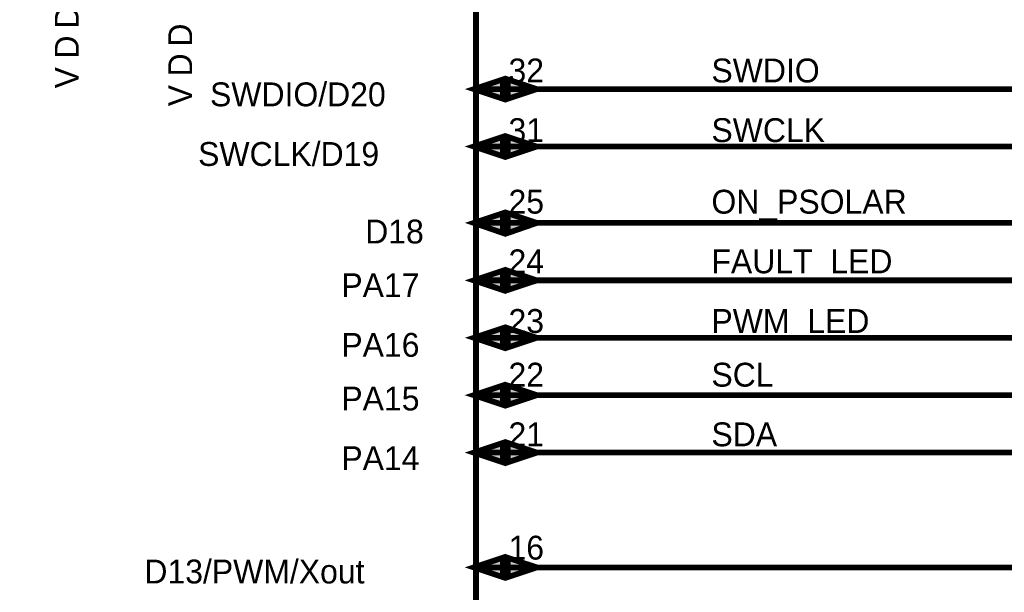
# Model space of a CAD drawing. Header units: inches. Extents: x 0 to 292, y 0 to 193.
# Tile 57 of 155: x 109 to 160, y 99 to 129. Entities that reach past the tile are written whole.
import ezdxf

# ---------------------------------------------------------------- set-up
doc = ezdxf.new("R2010")
doc.units = ezdxf.units.IN
doc.layers.add('Sheet', color=255, linetype='Continuous')

msp = doc.modelspace()

# ---------------------------------------------------------------- linework, layer by layer
at = {"layer": 'Sheet'}
for points in [[(92.372, 137.315, 0.3, 0.3, 0), (132.353, 137.315, 0.3, 0.3, 0), (132.353, 87.32, 0.3, 0.3, 0), (92.372, 87.32, 0.3, 0.3, 0), (92.372, 137.315, 0.3, 0.3, 0)], [(133.756, 125.835, 0.3, 0.3, 0), (132.236, 125.328, 0.3, 0.3, 0), (133.756, 124.821, 0.3, 0.3, 0), (133.756, 125.835, 0.3, 0.3, 0)], [(134.009, 125.835, 0.3, 0.3, 0), (134.009, 124.821, 0.3, 0.3, 0), (135.529, 125.328, 0.3, 0.3, 0), (134.009, 125.835, 0.3, 0.3, 0)], [(133.756, 125.835, 0.0991, 0.0991, 0), (132.236, 125.328, 0.0991, 0.0991, 0), (133.756, 124.821, 0.0991, 0.0991, 0), (133.756, 125.835, 0.0991, 0.0991, 0)], [(134.009, 125.835, 0.0991, 0.0991, 0), (134.009, 124.821, 0.0991, 0.0991, 0), (135.529, 125.328, 0.0991, 0.0991, 0), (134.009, 125.835, 0.0991, 0.0991, 0)], [(133.756, 122.833, 0.3, 0.3, 0), (132.236, 122.326, 0.3, 0.3, 0), (133.756, 121.819, 0.3, 0.3, 0), (133.756, 122.833, 0.3, 0.3, 0)], [(134.009, 122.833, 0.3, 0.3, 0), (134.009, 121.819, 0.3, 0.3, 0), (135.529, 122.326, 0.3, 0.3, 0), (134.009, 122.833, 0.3, 0.3, 0)], [(133.756, 122.833, 0.0991, 0.0991, 0), (132.236, 122.326, 0.0991, 0.0991, 0), (133.756, 121.819, 0.0991, 0.0991, 0), (133.756, 122.833, 0.0991, 0.0991, 0)], [(134.009, 122.833, 0.0991, 0.0991, 0), (134.009, 121.819, 0.0991, 0.0991, 0), (135.529, 122.326, 0.0991, 0.0991, 0), (134.009, 122.833, 0.0991, 0.0991, 0)], [(133.756, 118.837, 0.3, 0.3, 0), (132.236, 118.331, 0.3, 0.3, 0), (133.756, 117.804, 0.3, 0.3, 0), (133.756, 118.837, 0.3, 0.3, 0)], [(133.756, 118.837, 0.0991, 0.0991, 0), (132.236, 118.331, 0.0991, 0.0991, 0), (133.756, 117.804, 0.0991, 0.0991, 0), (133.756, 118.837, 0.0991, 0.0991, 0)], [(134.009, 118.837, 0.3, 0.3, 0), (134.009, 117.804, 0.3, 0.3, 0), (135.529, 118.331, 0.3, 0.3, 0), (134.009, 118.837, 0.3, 0.3, 0)], [(134.009, 118.837, 0.0991, 0.0991, 0), (134.009, 117.804, 0.0991, 0.0991, 0), (135.529, 118.331, 0.0991, 0.0991, 0), (134.009, 118.837, 0.0991, 0.0991, 0)], [(133.756, 115.836, 0.3, 0.3, 0), (132.236, 115.329, 0.3, 0.3, 0), (133.756, 114.822, 0.3, 0.3, 0), (133.756, 115.836, 0.3, 0.3, 0)], [(133.756, 115.836, 0.0991, 0.0991, 0), (132.236, 115.329, 0.0991, 0.0991, 0), (133.756, 114.822, 0.0991, 0.0991, 0), (133.756, 115.836, 0.0991, 0.0991, 0)], [(134.009, 115.836, 0.3, 0.3, 0), (134.009, 114.822, 0.3, 0.3, 0), (135.529, 115.329, 0.3, 0.3, 0), (134.009, 115.836, 0.3, 0.3, 0)], [(134.009, 115.836, 0.0991, 0.0991, 0), (134.009, 114.822, 0.0991, 0.0991, 0), (135.529, 115.329, 0.0991, 0.0991, 0), (134.009, 115.836, 0.0991, 0.0991, 0)], [(133.756, 112.834, 0.3, 0.3, 0), (132.236, 112.327, 0.3, 0.3, 0), (133.756, 111.821, 0.3, 0.3, 0), (133.756, 112.834, 0.3, 0.3, 0)], [(133.756, 112.834, 0.0991, 0.0991, 0), (132.236, 112.327, 0.0991, 0.0991, 0), (133.756, 111.821, 0.0991, 0.0991, 0), (133.756, 112.834, 0.0991, 0.0991, 0)], [(134.009, 112.834, 0.3, 0.3, 0), (134.009, 111.821, 0.3, 0.3, 0), (135.529, 112.327, 0.3, 0.3, 0), (134.009, 112.834, 0.3, 0.3, 0)], [(134.009, 112.834, 0.0991, 0.0991, 0), (134.009, 111.821, 0.0991, 0.0991, 0), (135.529, 112.327, 0.0991, 0.0991, 0), (134.009, 112.834, 0.0991, 0.0991, 0)], [(133.756, 109.832, 0.3, 0.3, 0), (132.236, 109.326, 0.3, 0.3, 0), (133.756, 108.819, 0.3, 0.3, 0), (133.756, 109.832, 0.3, 0.3, 0)], [(133.756, 109.832, 0.0991, 0.0991, 0), (132.236, 109.326, 0.0991, 0.0991, 0), (133.756, 108.819, 0.0991, 0.0991, 0), (133.756, 109.832, 0.0991, 0.0991, 0)], [(134.009, 109.832, 0.3, 0.3, 0), (134.009, 108.819, 0.3, 0.3, 0), (135.529, 109.326, 0.3, 0.3, 0), (134.009, 109.832, 0.3, 0.3, 0)], [(134.009, 109.832, 0.0991, 0.0991, 0), (134.009, 108.819, 0.0991, 0.0991, 0), (135.529, 109.326, 0.0991, 0.0991, 0), (134.009, 109.832, 0.0991, 0.0991, 0)], [(133.756, 106.831, 0.3, 0.3, 0), (132.236, 106.324, 0.3, 0.3, 0), (133.756, 105.817, 0.3, 0.3, 0), (133.756, 106.831, 0.3, 0.3, 0)], [(134.009, 106.831, 0.3, 0.3, 0), (134.009, 105.817, 0.3, 0.3, 0), (135.529, 106.324, 0.3, 0.3, 0), (134.009, 106.831, 0.3, 0.3, 0)], [(133.756, 106.831, 0.0991, 0.0991, 0), (132.236, 106.324, 0.0991, 0.0991, 0), (133.756, 105.817, 0.0991, 0.0991, 0), (133.756, 106.831, 0.0991, 0.0991, 0)], [(134.009, 106.831, 0.0991, 0.0991, 0), (134.009, 105.817, 0.0991, 0.0991, 0), (135.529, 106.324, 0.0991, 0.0991, 0), (134.009, 106.831, 0.0991, 0.0991, 0)], [(133.756, 100.828, 0.3, 0.3, 0), (132.236, 100.321, 0.3, 0.3, 0), (133.756, 99.814, 0.3, 0.3, 0), (133.756, 100.828, 0.3, 0.3, 0)], [(133.756, 100.828, 0.0991, 0.0991, 0), (132.236, 100.321, 0.0991, 0.0991, 0), (133.756, 99.814, 0.0991, 0.0991, 0), (133.756, 100.828, 0.0991, 0.0991, 0)], [(134.009, 100.828, 0.3, 0.3, 0), (134.009, 99.814, 0.3, 0.3, 0), (135.529, 100.321, 0.3, 0.3, 0), (134.009, 100.828, 0.3, 0.3, 0)], [(134.009, 100.828, 0.0991, 0.0991, 0), (134.009, 99.814, 0.0991, 0.0991, 0), (135.529, 100.321, 0.0991, 0.0991, 0), (134.009, 100.828, 0.0991, 0.0991, 0)]]:
    msp.add_lwpolyline(points, format="xyseb", close=True, dxfattribs=at)
for points in [[(132.236, 125.328, 0.3, 0.3, 0), (139.854, 125.328, 0.3, 0.3, 0)], [(161.033, 125.328, 0.3, 0.3, 0), (139.854, 125.328, 0.3, 0.3, 0)], [(132.236, 122.326, 0.3, 0.3, 0), (139.854, 122.326, 0.3, 0.3, 0)], [(161.033, 122.326, 0.3, 0.3, 0), (139.854, 122.326, 0.3, 0.3, 0)], [(132.236, 118.331, 0.3, 0.3, 0), (139.854, 118.331, 0.3, 0.3, 0)], [(161.033, 118.331, 0.3, 0.3, 0), (139.854, 118.331, 0.3, 0.3, 0)], [(132.236, 115.329, 0.3, 0.3, 0), (139.854, 115.329, 0.3, 0.3, 0)], [(139.854, 115.329, 0.3, 0.3, 0), (161.033, 115.329, 0.3, 0.3, 0)], [(132.236, 112.327, 0.3, 0.3, 0), (139.854, 112.327, 0.3, 0.3, 0)], [(161.033, 112.327, 0.3, 0.3, 0), (139.854, 112.327, 0.3, 0.3, 0)], [(139.854, 109.326, 0.3, 0.3, 0), (189.07, 109.326, 0.3, 0.3, 0), (189.07, 112.249, 0.3, 0.3, 0)], [(132.236, 109.326, 0.3, 0.3, 0), (139.854, 109.326, 0.3, 0.3, 0)], [(132.236, 106.324, 0.3, 0.3, 0), (139.854, 106.324, 0.3, 0.3, 0)], [(139.854, 106.324, 0.3, 0.3, 0), (197.097, 106.324, 0.3, 0.3, 0)], [(132.236, 100.321, 0.3, 0.3, 0), (139.854, 100.321, 0.3, 0.3, 0)], [(176.523, 100.321, 0.3, 0.3, 0), (139.854, 100.321, 0.3, 0.3, 0)]]:
    msp.add_lwpolyline(points, format="xyseb", dxfattribs=at)
for points in [[(133.789, 125.907), (132.059, 125.33), (133.789, 124.753)], [(133.944, 124.753), (135.675, 125.33), (133.944, 125.907)], [(133.789, 122.907), (132.059, 122.33), (133.789, 121.753)], [(133.944, 121.753), (135.675, 122.33), (133.944, 122.907)], [(133.789, 118.907), (132.059, 118.33), (133.789, 117.753)], [(133.944, 117.753), (135.675, 118.33), (133.944, 118.907)], [(133.789, 115.907), (132.059, 115.33), (133.789, 114.753)], [(133.944, 114.753), (135.675, 115.33), (133.944, 115.907)], [(133.789, 112.907), (132.059, 112.33), (133.789, 111.753)], [(133.944, 111.753), (135.675, 112.33), (133.944, 112.907)], [(133.789, 109.907), (132.059, 109.33), (133.789, 108.753)], [(133.944, 108.753), (135.675, 109.33), (133.944, 109.907)], [(133.789, 106.907), (132.059, 106.33), (133.789, 105.753)], [(133.944, 105.753), (135.675, 106.33), (133.944, 106.907)], [(133.789, 100.907), (132.059, 100.33), (133.789, 99.753)], [(133.944, 99.753), (135.675, 100.33), (133.944, 100.907)]]:
    msp.add_solid(points, dxfattribs=at)

# ---------------------------------------------------------------- texts
for s, p in [('D', (111.603, 128.485)), ('D', (117.526, 127.55)), ('D', (111.603, 126.926)), ('D', (117.526, 125.991)), ('V', (111.603, 125.367)), ('V', (117.526, 124.431))]:
    msp.add_text(s, height=1.247, rotation=90, dxfattribs=at).set_placement(p)
for s, height, p in [('32', 1.2474, (134.048, 125.679)), ('SWDIO', 1.2474, (144.647, 125.679)), ('SWDIO/D20', 1.2474, (118.461, 124.431)), ('31', 1.2474, (134.048, 122.56)), ('SWCLK', 1.2474, (144.647, 122.56)), ('SWCLK/D19', 1.2474, (117.838, 121.313)), ('25', 1.2474, (134.048, 118.818)), ('ON_PSOLAR', 1.2474, (144.647, 118.818)), ('D18', 1.2474, (126.566, 117.259)), ('24', 1.2474, (134.048, 115.699)), ('FAULT_LED', 1.2474, (144.647, 115.699)), ('PA17', 1.2474, (125.319, 114.452)), ('23', 1.2474, (134.048, 112.581)), ('PWM_LED', 1.2474, (144.647, 112.581)), ('PA16', 1.2474, (125.319, 111.333)), ('22', 1.2474, (134.048, 109.774)), ('SCL', 1.2474, (144.647, 109.774)), ('PA15', 1.2474, (125.319, 108.527)), ('21', 1.2474, (134.048, 106.655)), ('SDA', 1.2474, (144.647, 106.655)), ('PA14', 1.2474, (125.319, 105.408)), ('16', 1.2474, (134.048, 100.73)), ('D13/PWM/Xout', 1.24743, (115.032, 99.483))]:
    msp.add_text(s, height=height, dxfattribs=at).set_placement(p)

doc.saveas('drawing.dxf')
